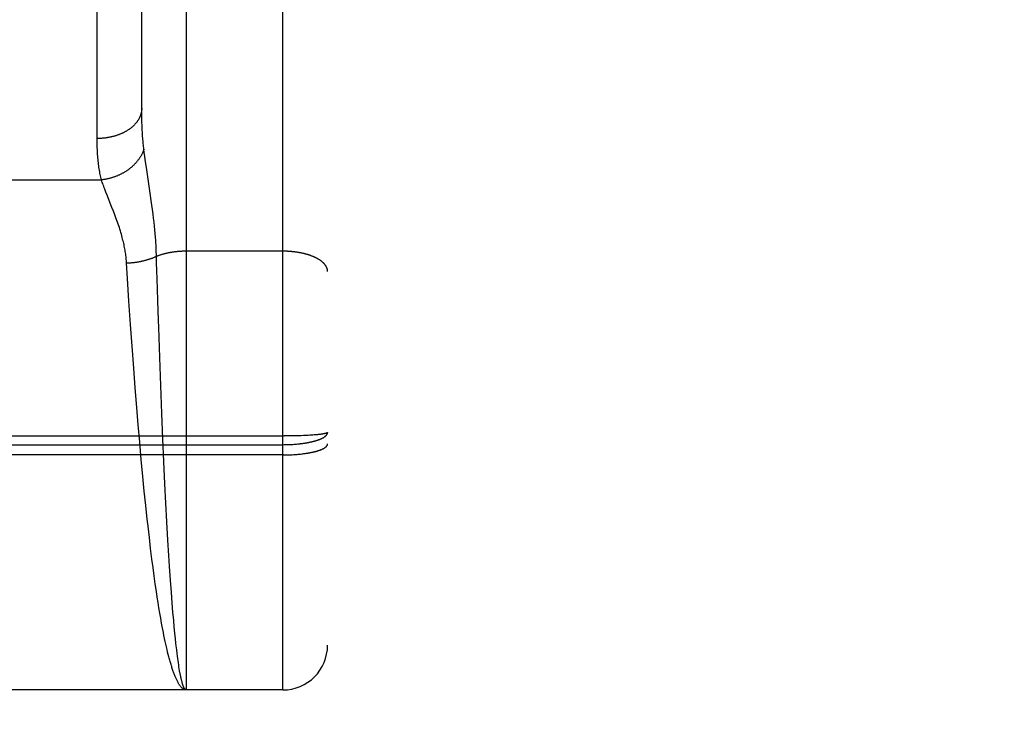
# Model space of a CAD drawing. Header units: inches. Extents: x 0 to 210, y 0 to 136.
# Tile 8 of 93: x 63.854 to 64.516, y 37.429 to 37.908. Entities that reach past the tile are written whole.
import ezdxf

# ---------------------------------------------------------------- set-up
doc = ezdxf.new("R2010")
doc.units = ezdxf.units.IN
doc.header["$LTSCALE"] = 11.549409
doc.header["$MEASUREMENT"] = 0
doc.linetypes.add('HIDDEN', pattern=[0.2, 0.1, -0.1])
doc.layers.get('0').update_dxf_attribs({"linetype": 'CONTINUOUS'})
for name, color, linetype in [('02___PRT_ALL_AXES', 7, 'CONTINUOUS'), ('DEFAULT_2', 8, 'HIDDEN'), ('DIMENSIONS', 7, 'CONTINUOUS')]:
    doc.layers.add(name, color=color, linetype=linetype)
doc.styles.get("Standard").update_dxf_attribs({"font": 'arial.ttf'})
doc.dimstyles.new('DIMSTYLE_1', dxfattribs={"dimtxt": 0.926423, "dimasz": 1.235231, "dimexe": 0.09, "dimexo": 0.07, "dimgap": 0.0375, "dimtad": 0, "dimtih": 1, "dimtoh": 1, "dimzin": 4, "dimdsep": 46, "dimtxsty": 'Standard', "dimblk": '_FILLED', "dimblk1": '_FILLED', "dimblk2": '_FILLED', "dimcen": 0.09, "dimazin": 1, "dimtfac": 1, "dimtofl": 0, "dimtmove": 0, "dimatfit": 3, "dimldrblk": '_FILLED', "dimfxl": 0, "dimtolj": 1, "dimtzin": 4, "dimarcsym": 0})

# ---------------------------------------------------------------- blocks, each defined once
blk = doc.blocks.new('_FILLED')
at = {"color": 0, "linetype": 'ByBlock'}
blk.add_solid([(0, 0), (-1, 0.2), (-1, -0.2)], dxfattribs=at)
blk = doc.blocks.new('*D13')
at = {"layer": 'DIMENSIONS', "color": 2, "linetype": 'Continuous'}
for p, q in [((62.9358, 76.15688), (60.56498, 76.15688)), ((66.5608, 76.15688), (69.03127, 76.15688))]:
    blk.add_line(p, q, dxfattribs=at)
at = {"layer": 'DIMENSIONS', "color": 2, "linetype": 'Continuous', "xscale": 1.2352309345, "yscale": 1.2352309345, "zscale": 1.2352309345}
blk.add_blockref('_FILLED', (62.9358, 76.15688), dxfattribs=at)
at = {"layer": 'DIMENSIONS', "color": 2, "linetype": 'Continuous', "xscale": 1.2352309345, "yscale": 1.2352309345, "zscale": 1.2352309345, "rotation": 180}
blk.add_blockref('_FILLED', (66.5608, 76.15688), dxfattribs=at)
at = {"layer": 'DIMENSIONS', "color": 2, "linetype": 'Continuous', "insert": (60.10177, 76.62009), "char_height": 0.926423, "width": 2.5175292, "attachment_point": 3, "line_spacing_factor": 0.9}
blk.add_mtext('3.63', dxfattribs=at)

msp = doc.modelspace()

# ---------------------------------------------------------------- linework, layer by layer
at = {"layer": '02___PRT_ALL_AXES', "color": 8, "linetype": 'HIDDEN'}
msp.add_line((64.0308, 37.45741), (63.9658, 37.45741), dxfattribs=at)
at = {"layer": 'DEFAULT_2', "color": 8, "linetype": 'HIDDEN'}
for p, q in [((64.0308, 37.45741), (64.0308, 39.24241)), ((64.0608, 39.21241), (64.0608, 37.48741)), ((63.9658, 38.2682), (63.9658, 37.45741)), ((63.90581, 37.8269), (63.9058, 38.17206)), ((63.9358, 37.84855), (63.93581, 38.15575)), ((63.93581, 37.84612), (63.9358, 37.84855)), ((63.93584, 37.84374), (63.93581, 37.84612)), ((63.93588, 37.84142), (63.93584, 37.84374)), ((63.93594, 37.83914), (63.93588, 37.84142)), ((63.93602, 37.83691), (63.93594, 37.83914)), ((63.93754, 37.81869), (63.93726, 37.82091)), ((63.93784, 37.81637), (63.93754, 37.81869)), ((63.93818, 37.81392), (63.93784, 37.81637)), ((63.93855, 37.81133), (63.93818, 37.81392)), ((63.93915, 37.8072), (63.93855, 37.81133)), ((63.94152, 37.79148), (63.93915, 37.8072)), ((63.83789, 37.80035), (63.90872, 37.80035)), ((63.9125, 37.79005), (63.91168, 37.79215)), ((63.91576, 37.78184), (63.9125, 37.79005)), ((63.94223, 37.78658), (63.94152, 37.79148)), ((63.94267, 37.78341), (63.94223, 37.78658)), ((63.94308, 37.78035), (63.94267, 37.78341)), ((63.91675, 37.77932), (63.91576, 37.78184)), ((63.94346, 37.77739), (63.94308, 37.78035)), ((63.9438, 37.77456), (63.94346, 37.77739)), ((63.9441, 37.77184), (63.9438, 37.77456)), ((63.94438, 37.76923), (63.9441, 37.77184)), ((63.94462, 37.76672), (63.94438, 37.76923)), ((63.94484, 37.76429), (63.94462, 37.76672)), ((63.94503, 37.76193), (63.94484, 37.76429)), ((63.94541, 37.7563), (63.94527, 37.75851)), ((63.94552, 37.75413), (63.94541, 37.7563)), ((63.94561, 37.752), (63.94552, 37.75413)), ((64.0308, 37.75238), (63.9654, 37.75237)), ((63.92625, 37.73402), (63.92561, 37.74426)), ((63.94598, 37.73971), (63.94584, 37.74432)), ((63.94617, 37.73347), (63.94598, 37.73971)), ((63.92723, 37.71884), (63.92625, 37.73402)), ((63.94637, 37.72713), (63.94617, 37.73347)), ((63.94662, 37.71909), (63.94637, 37.72713)), ((63.92829, 37.70313), (63.92723, 37.71884)), ((63.94705, 37.70599), (63.94662, 37.71909)), ((63.92931, 37.68862), (63.92829, 37.70313)), ((63.94722, 37.70101), (63.94705, 37.70599)), ((63.94792, 37.68081), (63.94722, 37.70101)), ((63.9304, 37.67385), (63.92931, 37.68862)), ((63.94861, 37.66204), (63.94792, 37.68081)), ((63.93141, 37.66058), (63.9304, 37.67385)), ((63.93248, 37.64724), (63.93141, 37.66058)), ((63.94935, 37.64321), (63.94861, 37.66204)), ((63.93345, 37.63556), (63.93248, 37.64724)), ((63.95006, 37.62618), (63.94935, 37.64321)), ((63.93446, 37.62391), (63.93345, 37.63556)), ((63.46496, 37.62814), (64.03165, 37.62814)), ((63.9355, 37.61235), (63.93446, 37.62391)), ((63.95073, 37.61104), (63.95006, 37.62618)), ((64.03333, 37.62815), (64.03165, 37.62814)), ((64.035, 37.62817), (64.03333, 37.62815)), ((64.03666, 37.62819), (64.035, 37.62817)), ((64.0383, 37.62822), (64.03666, 37.62819)), ((64.03991, 37.62826), (64.0383, 37.62822)), ((64.0415, 37.6283), (64.03991, 37.62826)), ((64.04306, 37.62835), (64.0415, 37.6283)), ((64.04457, 37.62841), (64.04306, 37.62835)), ((64.04568, 37.62846), (64.04457, 37.62841)), ((64.04677, 37.62852), (64.04568, 37.62846)), ((64.04782, 37.62857), (64.04677, 37.62852)), ((64.04884, 37.62863), (64.04782, 37.62857)), ((64.04984, 37.62869), (64.04884, 37.62863)), ((64.05079, 37.62876), (64.04984, 37.62869)), ((64.05172, 37.62883), (64.05079, 37.62876)), ((64.05231, 37.62888), (64.05172, 37.62883)), ((64.05289, 37.62893), (64.05231, 37.62888)), ((64.05345, 37.62898), (64.05289, 37.62893)), ((64.05399, 37.62903), (64.05345, 37.62898)), ((64.05452, 37.62908), (64.05399, 37.62903)), ((64.05503, 37.62914), (64.05452, 37.62908)), ((64.05551, 37.6292), (64.05503, 37.62914)), ((64.05598, 37.62925), (64.05551, 37.6292)), ((64.05643, 37.62931), (64.05598, 37.62925)), ((64.05685, 37.62937), (64.05643, 37.62931)), ((63.46538, 37.62231), (64.0308, 37.62231)), ((64.0308, 37.62231), (64.03165, 37.62232)), ((64.03165, 37.62232), (64.03249, 37.62233)), ((64.03249, 37.62233), (64.03333, 37.62234)), ((64.03333, 37.62234), (64.03416, 37.62236)), ((64.03416, 37.62236), (64.035, 37.62239)), ((64.035, 37.62239), (64.03583, 37.62243)), ((64.03583, 37.62243), (64.03666, 37.62247)), ((64.03666, 37.62247), (64.03748, 37.62252)), ((64.03748, 37.62252), (64.0383, 37.62257)), ((64.0383, 37.62257), (64.03911, 37.62264)), ((64.03911, 37.62264), (64.03991, 37.6227)), ((64.03991, 37.6227), (64.04071, 37.62278)), ((64.04071, 37.62278), (64.0415, 37.62286)), ((64.03122, 37.61541), (63.4658, 37.61541)), ((63.93659, 37.60085), (63.9355, 37.61235)), ((63.95143, 37.59605), (63.95073, 37.61104)), ((64.03122, 37.61541), (64.03207, 37.61541)), ((64.03207, 37.61541), (64.03291, 37.61542)), ((64.03291, 37.61542), (64.03374, 37.61544)), ((64.03374, 37.61544), (64.03458, 37.61547)), ((64.03458, 37.61547), (64.03541, 37.61549)), ((64.03541, 37.61549), (64.03624, 37.61553)), ((64.03624, 37.61553), (64.03707, 37.61557)), ((64.03707, 37.61557), (64.03789, 37.61562)), ((64.03789, 37.61562), (64.0387, 37.61567)), ((64.0387, 37.61567), (64.03951, 37.61573)), ((64.03951, 37.61573), (64.04031, 37.61579)), ((64.04031, 37.61579), (64.04111, 37.61586)), ((64.04111, 37.61586), (64.04189, 37.61593)), ((64.04189, 37.61593), (64.04267, 37.61601)), ((64.04267, 37.61601), (64.04344, 37.6161)), ((64.04344, 37.6161), (64.0442, 37.61619)), ((64.0442, 37.61619), (64.04494, 37.61629)), ((63.93755, 37.5911), (63.93659, 37.60085)), ((63.93853, 37.58151), (63.93755, 37.5911)), ((63.95208, 37.58303), (63.95143, 37.59605)), ((63.93954, 37.57211), (63.93853, 37.58151)), ((63.95276, 37.57036), (63.95208, 37.58303)), ((63.94005, 37.56749), (63.93954, 37.57211)), ((63.94092, 37.55991), (63.94005, 37.56749)), ((63.95345, 37.55812), (63.95276, 37.57036)), ((63.94181, 37.55251), (63.94092, 37.55991)), ((63.95408, 37.5478), (63.95345, 37.55812)), ((63.94271, 37.54529), (63.94181, 37.55251)), ((63.94344, 37.53967), (63.94271, 37.54529)), ((63.95453, 37.54068), (63.95408, 37.5478)), ((63.94418, 37.53418), (63.94344, 37.53967)), ((63.95518, 37.53108), (63.95453, 37.54068)), ((63.94492, 37.52883), (63.94418, 37.53418)), ((63.95574, 37.52322), (63.95518, 37.53108)), ((63.94568, 37.52363), (63.94492, 37.52883)), ((63.94625, 37.51984), (63.94568, 37.52363)), ((63.94683, 37.51613), (63.94625, 37.51984)), ((63.95632, 37.51572), (63.95574, 37.52322)), ((63.94741, 37.51252), (63.94683, 37.51613)), ((63.948, 37.509), (63.94741, 37.51252)), ((63.9568, 37.50977), (63.95632, 37.51572)), ((63.94859, 37.50559), (63.948, 37.509)), ((63.94918, 37.50227), (63.94859, 37.50559)), ((63.95729, 37.50409), (63.9568, 37.50977)), ((63.94958, 37.50011), (63.94918, 37.50227)), ((63.94998, 37.49801), (63.94958, 37.50011)), ((63.95038, 37.49594), (63.94998, 37.49801)), ((63.95769, 37.49975), (63.95729, 37.50409)), ((63.95809, 37.4956), (63.95769, 37.49975)), ((63.95078, 37.49393), (63.95038, 37.49594)), ((63.95119, 37.49197), (63.95078, 37.49393)), ((63.9516, 37.49005), (63.95119, 37.49197)), ((63.9585, 37.49165), (63.95809, 37.4956)), ((63.9588, 37.48881), (63.9585, 37.49165)), ((63.952, 37.48818), (63.9516, 37.49005)), ((63.95241, 37.48637), (63.952, 37.48818)), ((63.95282, 37.4846), (63.95241, 37.48637)), ((63.95324, 37.48289), (63.95282, 37.4846)), ((63.95901, 37.48698), (63.9588, 37.48881)), ((63.95931, 37.48434), (63.95901, 37.48698)), ((63.95365, 37.48123), (63.95324, 37.48289)), ((63.95406, 37.47962), (63.95365, 37.48123)), ((63.95962, 37.4818), (63.95931, 37.48434)), ((63.95983, 37.48018), (63.95962, 37.4818)), ((63.96004, 37.47861), (63.95983, 37.48018)), ((63.96025, 37.47709), (63.96004, 37.47861)), ((63.96046, 37.47563), (63.96025, 37.47709)), ((63.96066, 37.47422), (63.96046, 37.47563)), ((63.96087, 37.47287), (63.96066, 37.47422)), ((63.96109, 37.47157), (63.96087, 37.47287)), ((63.9613, 37.47032), (63.96109, 37.47157)), ((63.96151, 37.46913), (63.9613, 37.47032)), ((63.9658, 37.45741), (63.7808, 37.45741))]:
    msp.add_line(p, q, dxfattribs=at)
for points in [[(63.9358, 37.84855), (63.9358, 37.84826), (63.93579, 37.84798), (63.93578, 37.84769), (63.93576, 37.84741), (63.93573, 37.84712), (63.9357, 37.84684), (63.93566, 37.84655), (63.93562, 37.84627), (63.93557, 37.84598), (63.93551, 37.8457), (63.93545, 37.84542), (63.93538, 37.84514), (63.93531, 37.84485), (63.93523, 37.84457), (63.93514, 37.84429), (63.93505, 37.84401), (63.93496, 37.84374), (63.93485, 37.84346), (63.93475, 37.84318), (63.93463, 37.84291), (63.93451, 37.84263), (63.93439, 37.84236), (63.93426, 37.84209), (63.93412, 37.84182), (63.93398, 37.84155), (63.93383, 37.84128), (63.93368, 37.84101), (63.93352, 37.84075), (63.93336, 37.84049), (63.93319, 37.84022), (63.93301, 37.83996), (63.93283, 37.83971), (63.93265, 37.83945), (63.93246, 37.83919), (63.93226, 37.83894), (63.93206, 37.83869), (63.93185, 37.83844), (63.93164, 37.83819), (63.93143, 37.83795), (63.93121, 37.83771), (63.93098, 37.83747), (63.93075, 37.83723), (63.93051, 37.83699), (63.93027, 37.83676), (63.93003, 37.83652), (63.92977, 37.83629), (63.92952, 37.83607), (63.92926, 37.83584), (63.92899, 37.83562), (63.92873, 37.8354), (63.92845, 37.83518), (63.92817, 37.83497), (63.92789, 37.83476), (63.9276, 37.83455), (63.92731, 37.83434), (63.92702, 37.83414), (63.92672, 37.83394), (63.92641, 37.83374), (63.92611, 37.83354), (63.92579, 37.83335), (63.92548, 37.83316), (63.92516, 37.83298), (63.92484, 37.83279), (63.92451, 37.83262), (63.92418, 37.83244), (63.92384, 37.83226), (63.92351, 37.83209), (63.92316, 37.83193), (63.92282, 37.83176), (63.92247, 37.8316), (63.92212, 37.83145), (63.92177, 37.83129), (63.92141, 37.83114), (63.92105, 37.831), (63.92068, 37.83085), (63.92032, 37.83071), (63.91995, 37.83058), (63.91957, 37.83044), (63.9192, 37.83031), (63.91882, 37.83019), (63.91844, 37.83006), (63.91806, 37.82995), (63.91767, 37.82983), (63.91728, 37.82972), (63.9169, 37.82961), (63.9165, 37.82951), (63.91611, 37.82941), (63.91571, 37.82931), (63.91531, 37.82922), (63.91491, 37.82913), (63.91451, 37.82905), (63.91411, 37.82897), (63.9137, 37.82889), (63.9133, 37.82881), (63.91289, 37.82875), (63.91248, 37.82868), (63.91207, 37.82862), (63.91166, 37.82856), (63.91124, 37.82851), (63.91083, 37.82846), (63.91041, 37.82841), (63.91, 37.82837), (63.90958, 37.82833), (63.90916, 37.8283), (63.90874, 37.82827), (63.90833, 37.82824), (63.90791, 37.82822), (63.90749, 37.8282), (63.90707, 37.82819), (63.90665, 37.82818), (63.90623, 37.82817), (63.9058, 37.82817)], [(63.93726, 37.82091), (63.93715, 37.82181), (63.93705, 37.82273), (63.93695, 37.82366), (63.93685, 37.8246), (63.93676, 37.82556), (63.93667, 37.82653), (63.93659, 37.82751), (63.93651, 37.8285), (63.93643, 37.82951), (63.93636, 37.83053), (63.93629, 37.83156), (63.93623, 37.8326), (63.93617, 37.83366), (63.93612, 37.83473), (63.93607, 37.83581), (63.93602, 37.83691)], [(63.90872, 37.80035), (63.9085, 37.80123), (63.90829, 37.80212), (63.90809, 37.80303), (63.9079, 37.80395), (63.90771, 37.80489), (63.90754, 37.80585), (63.90737, 37.80681), (63.90721, 37.8078), (63.90706, 37.8088), (63.90692, 37.80981), (63.90678, 37.81084), (63.90666, 37.81189), (63.90654, 37.81295), (63.90643, 37.81403), (63.90633, 37.81512), (63.90624, 37.81623), (63.90616, 37.81735), (63.90608, 37.81849), (63.90602, 37.81964), (63.90596, 37.82082), (63.90591, 37.822), (63.90587, 37.8232), (63.90584, 37.82442), (63.90582, 37.82565), (63.90581, 37.8269)], [(63.93726, 37.82091), (63.93715, 37.82057), (63.93703, 37.82024), (63.93691, 37.81991), (63.93678, 37.81957), (63.93665, 37.81924), (63.93651, 37.81891), (63.93636, 37.81858), (63.93621, 37.81826), (63.93605, 37.81793), (63.93589, 37.8176), (63.93572, 37.81728), (63.93555, 37.81695), (63.93537, 37.81663), (63.93519, 37.81631), (63.935, 37.81599), (63.9348, 37.81567), (63.9346, 37.81536), (63.9344, 37.81504), (63.93419, 37.81473), (63.93397, 37.81442), (63.93375, 37.81411), (63.93352, 37.81381), (63.93329, 37.8135), (63.93306, 37.8132), (63.93282, 37.8129), (63.93257, 37.8126), (63.93232, 37.8123), (63.93207, 37.81201), (63.93181, 37.81172), (63.93154, 37.81143), (63.93127, 37.81114), (63.931, 37.81086), (63.93072, 37.81058), (63.93044, 37.8103), (63.93015, 37.81003), (63.92986, 37.80975), (63.92956, 37.80948), (63.92926, 37.80922), (63.92896, 37.80895), (63.92865, 37.80869), (63.92834, 37.80843), (63.92802, 37.80818), (63.9277, 37.80793), (63.92737, 37.80768), (63.92705, 37.80743), (63.92671, 37.80719), (63.92638, 37.80695), (63.92604, 37.80672), (63.9257, 37.80648), (63.92535, 37.80626), (63.925, 37.80603), (63.92465, 37.80581), (63.92429, 37.80559), (63.92393, 37.80538), (63.92357, 37.80517), (63.92321, 37.80496), (63.92284, 37.80476), (63.92247, 37.80456), (63.92209, 37.80437), (63.92172, 37.80418), (63.92134, 37.80399), (63.92096, 37.80381), (63.92057, 37.80363), (63.92019, 37.80345), (63.9198, 37.80328), (63.91941, 37.80312), (63.91901, 37.80296), (63.91862, 37.8028), (63.91822, 37.80264), (63.91782, 37.8025), (63.91742, 37.80235), (63.91702, 37.80221), (63.91661, 37.80207), (63.91621, 37.80194), (63.9158, 37.80181), (63.91539, 37.80169), (63.91498, 37.80157), (63.91457, 37.80146), (63.91415, 37.80135), (63.91374, 37.80124), (63.91332, 37.80114), (63.91291, 37.80105), (63.91249, 37.80096), (63.91207, 37.80087), (63.91166, 37.80079), (63.91124, 37.80071), (63.91082, 37.80064), (63.9104, 37.80057), (63.90998, 37.80051), (63.90956, 37.80045), (63.90914, 37.8004), (63.90872, 37.80035)], [(63.91168, 37.79215), (63.91092, 37.79415), (63.91056, 37.79511), (63.91021, 37.79604), (63.90989, 37.79695), (63.90957, 37.79783), (63.90927, 37.79869), (63.90899, 37.79953), (63.90872, 37.80035)], [(63.92561, 37.74426), (63.92555, 37.74511), (63.92549, 37.74596), (63.92541, 37.74682), (63.92532, 37.74768), (63.92523, 37.74855), (63.92512, 37.74943), (63.92501, 37.75031), (63.92488, 37.7512), (63.92474, 37.7521), (63.92459, 37.75301), (63.92443, 37.75392), (63.92426, 37.75485), (63.92407, 37.75579), (63.92388, 37.75674), (63.92367, 37.7577), (63.92344, 37.75867), (63.9232, 37.75967), (63.92295, 37.76067), (63.92269, 37.7617), (63.9224, 37.76274), (63.9221, 37.7638), (63.92179, 37.76488), (63.92146, 37.76599), (63.92111, 37.76711), (63.92074, 37.76825), (63.92036, 37.76942), (63.91995, 37.7706), (63.91954, 37.77181), (63.9191, 37.77303), (63.91866, 37.77427), (63.91819, 37.77552), (63.91772, 37.77679), (63.91675, 37.77932)], [(63.94527, 37.75851), (63.9452, 37.75964), (63.94503, 37.76193)], [(63.94584, 37.74432), (63.94568, 37.74991), (63.94561, 37.752)], [(63.9654, 37.75237), (63.96499, 37.75237), (63.96458, 37.75236), (63.96417, 37.75236), (63.96377, 37.75234), (63.96336, 37.75233), (63.96295, 37.75231), (63.96255, 37.7523), (63.96214, 37.75227), (63.96174, 37.75225), (63.96133, 37.75222), (63.96093, 37.7522), (63.96053, 37.75216), (63.96013, 37.75213), (63.95973, 37.75209), (63.95933, 37.75206), (63.95893, 37.75201), (63.95854, 37.75197), (63.95814, 37.75192), (63.95775, 37.75188), (63.95736, 37.75183), (63.95697, 37.75177), (63.95658, 37.75172), (63.95619, 37.75166), (63.9558, 37.7516), (63.95542, 37.75154), (63.95504, 37.75147), (63.95466, 37.7514), (63.95428, 37.75133), (63.95391, 37.75126), (63.95353, 37.75119), (63.95316, 37.75111), (63.95279, 37.75103), (63.95243, 37.75095), (63.95206, 37.75087), (63.9517, 37.75078), (63.95134, 37.75069), (63.95099, 37.7506), (63.95063, 37.75051), (63.95028, 37.75042), (63.94994, 37.75032), (63.94959, 37.75022), (63.94925, 37.75012), (63.94891, 37.75002), (63.94858, 37.74991), (63.94824, 37.7498), (63.94791, 37.74969), (63.94759, 37.74958), (63.94727, 37.74947), (63.94695, 37.74935), (63.94663, 37.74924), (63.94632, 37.74912), (63.94601, 37.749), (63.94571, 37.74887)], [(64.0608, 37.73878), (64.0608, 37.73897), (64.06079, 37.73917), (64.06078, 37.73936), (64.06076, 37.73955), (64.06073, 37.73974), (64.0607, 37.73993), (64.06066, 37.74012), (64.06062, 37.74031), (64.06057, 37.7405), (64.06051, 37.74068), (64.06045, 37.74087), (64.06038, 37.74106), (64.06031, 37.74125), (64.06023, 37.74144), (64.06014, 37.74162), (64.06005, 37.74181), (64.05996, 37.74199), (64.05985, 37.74218), (64.05975, 37.74236), (64.05963, 37.74255), (64.05951, 37.74273), (64.05939, 37.74291), (64.05926, 37.74309), (64.05912, 37.74327), (64.05898, 37.74345), (64.05883, 37.74363), (64.05868, 37.74381), (64.05852, 37.74399), (64.05836, 37.74416), (64.05819, 37.74434), (64.05801, 37.74451), (64.05783, 37.74468), (64.05765, 37.74485), (64.05746, 37.74502), (64.05726, 37.74519), (64.05706, 37.74536), (64.05685, 37.74552), (64.05664, 37.74569), (64.05643, 37.74585), (64.05621, 37.74602), (64.05598, 37.74618), (64.05575, 37.74634), (64.05551, 37.74649), (64.05527, 37.74665), (64.05503, 37.7468), (64.05477, 37.74696), (64.05452, 37.74711), (64.05426, 37.74726), (64.05399, 37.74741), (64.05373, 37.74755), (64.05345, 37.7477), (64.05317, 37.74784), (64.05289, 37.74798), (64.0526, 37.74812), (64.05231, 37.74826), (64.05202, 37.74839), (64.05172, 37.74853), (64.05141, 37.74866), (64.05111, 37.74879), (64.05079, 37.74892), (64.05048, 37.74904), (64.05016, 37.74917), (64.04984, 37.74929), (64.04951, 37.74941), (64.04918, 37.74953), (64.04884, 37.74964), (64.04851, 37.74976), (64.04816, 37.74987), (64.04782, 37.74998), (64.04747, 37.75008), (64.04712, 37.75019), (64.04677, 37.75029), (64.04641, 37.75039), (64.04605, 37.75049), (64.04568, 37.75059), (64.04532, 37.75068), (64.04495, 37.75077), (64.04457, 37.75086), (64.0442, 37.75095), (64.04382, 37.75103), (64.04344, 37.75111), (64.04306, 37.75119), (64.04267, 37.75127), (64.04228, 37.75134), (64.0419, 37.75141), (64.0415, 37.75148), (64.04111, 37.75155), (64.04071, 37.75161), (64.04031, 37.75167), (64.03991, 37.75173), (64.03951, 37.75179), (64.03911, 37.75184), (64.0387, 37.7519), (64.0383, 37.75194), (64.03789, 37.75199), (64.03748, 37.75203), (64.03707, 37.75208), (64.03666, 37.75211), (64.03624, 37.75215), (64.03583, 37.75218), (64.03541, 37.75221), (64.035, 37.75224), (64.03458, 37.75227), (64.03416, 37.75229), (64.03374, 37.75231), (64.03333, 37.75233), (64.03291, 37.75234), (64.03249, 37.75235), (64.03207, 37.75236), (64.03165, 37.75237), (64.03123, 37.75237), (64.0308, 37.75238)], [(63.94571, 37.74887), (63.94539, 37.74872), (63.94507, 37.74857), (63.94475, 37.74843), (63.94442, 37.74828), (63.94409, 37.74814), (63.94375, 37.748), (63.94341, 37.74786), (63.94307, 37.74772), (63.94272, 37.74759), (63.94237, 37.74746), (63.94202, 37.74733), (63.94167, 37.7472), (63.94131, 37.74708), (63.94094, 37.74696), (63.94058, 37.74684), (63.94021, 37.74672), (63.93984, 37.7466), (63.93946, 37.74649), (63.93909, 37.74638), (63.93871, 37.74627), (63.93833, 37.74617), (63.93794, 37.74606), (63.93755, 37.74596), (63.93716, 37.74587), (63.93677, 37.74577), (63.93638, 37.74568), (63.93598, 37.74559), (63.93558, 37.7455), (63.93518, 37.74542), (63.93478, 37.74534), (63.93438, 37.74526), (63.93397, 37.74518), (63.93356, 37.74511), (63.93315, 37.74504), (63.93274, 37.74497), (63.93233, 37.74491), (63.93192, 37.74485), (63.9315, 37.74479), (63.93109, 37.74473), (63.93067, 37.74468), (63.93025, 37.74463), (63.92983, 37.74458), (63.92941, 37.74453), (63.92899, 37.74449), (63.92857, 37.74445), (63.92815, 37.74442), (63.92773, 37.74438), (63.9273, 37.74435), (63.92688, 37.74433), (63.92646, 37.7443), (63.92603, 37.74428), (63.92561, 37.74426)], [(64.0415, 37.62286), (64.0419, 37.6229), (64.04228, 37.62294), (64.04267, 37.62299), (64.04306, 37.62303), (64.04344, 37.62308), (64.04382, 37.62313), (64.0442, 37.62318), (64.04457, 37.62323), (64.04495, 37.62329), (64.04532, 37.62334), (64.04568, 37.6234), (64.04605, 37.62346), (64.04641, 37.62352), (64.04677, 37.62358), (64.04712, 37.62364), (64.04747, 37.62371), (64.04782, 37.62377), (64.04816, 37.62384), (64.04851, 37.6239), (64.04884, 37.62397), (64.04918, 37.62404), (64.04951, 37.62412), (64.04984, 37.62419), (64.05016, 37.62426), (64.05048, 37.62434), (64.05079, 37.62441), (64.05111, 37.62449), (64.05141, 37.62457), (64.05172, 37.62465), (64.05202, 37.62473), (64.05231, 37.62482), (64.0526, 37.6249), (64.05289, 37.62498), (64.05317, 37.62507), (64.05345, 37.62516), (64.05373, 37.62524), (64.05399, 37.62533), (64.05426, 37.62542), (64.05452, 37.62551), (64.05477, 37.62561), (64.05503, 37.6257), (64.05527, 37.62579), (64.05551, 37.62589), (64.05575, 37.62598), (64.05598, 37.62608), (64.05621, 37.62618), (64.05643, 37.62628), (64.05664, 37.62638), (64.05685, 37.62648), (64.05706, 37.62658), (64.05726, 37.62668), (64.05746, 37.62678), (64.05765, 37.62689), (64.05783, 37.62699), (64.05801, 37.62709), (64.05819, 37.6272), (64.05836, 37.62731), (64.05852, 37.62741), (64.05868, 37.62752), (64.05883, 37.62763), (64.05898, 37.62774), (64.05912, 37.62785), (64.05926, 37.62796), (64.05939, 37.62807), (64.05951, 37.62818), (64.05963, 37.62829), (64.05975, 37.6284), (64.05985, 37.62851), (64.05996, 37.62862), (64.06005, 37.62874), (64.06014, 37.62885), (64.06023, 37.62896), (64.06031, 37.62908), (64.06038, 37.62919), (64.06045, 37.62931), (64.06051, 37.62942), (64.06057, 37.62953), (64.06062, 37.62965), (64.06066, 37.62976), (64.0607, 37.62988), (64.06073, 37.63), (64.06076, 37.63011), (64.06078, 37.63023), (64.06079, 37.63034), (64.0608, 37.63046), (64.0608, 37.63057)], [(64.0608, 37.63057), (64.0608, 37.63054), (64.06079, 37.63051), (64.06078, 37.63047), (64.06076, 37.63044), (64.06073, 37.6304), (64.0607, 37.63037), (64.06066, 37.63034), (64.06062, 37.6303), (64.06057, 37.63027), (64.06051, 37.63023), (64.06045, 37.6302), (64.06038, 37.63017), (64.06031, 37.63013), (64.06023, 37.6301), (64.06014, 37.63007), (64.06005, 37.63003), (64.05996, 37.63), (64.05985, 37.62997), (64.05975, 37.62993), (64.05963, 37.6299), (64.05951, 37.62987), (64.05939, 37.62984), (64.05926, 37.6298), (64.05912, 37.62977), (64.05898, 37.62974), (64.05883, 37.62971), (64.05868, 37.62968), (64.05852, 37.62964), (64.05836, 37.62961), (64.05819, 37.62958), (64.05801, 37.62955), (64.05783, 37.62952), (64.05765, 37.62949), (64.05746, 37.62946), (64.05726, 37.62943), (64.05706, 37.6294), (64.05685, 37.62937)], [(64.04494, 37.61629), (64.04531, 37.61634), (64.04568, 37.61639), (64.04604, 37.61644), (64.04641, 37.61649), (64.04676, 37.61655), (64.04712, 37.61661), (64.04747, 37.61666), (64.04782, 37.61672), (64.04816, 37.61678), (64.0485, 37.61684), (64.04884, 37.6169), (64.04918, 37.61697), (64.04951, 37.61703), (64.04983, 37.6171), (64.05016, 37.61717), (64.05048, 37.61723), (64.05079, 37.6173), (64.0511, 37.61737), (64.05141, 37.61744), (64.05172, 37.61752), (64.05202, 37.61759), (64.05231, 37.61766), (64.0526, 37.61774), (64.05289, 37.61782), (64.05317, 37.61789), (64.05345, 37.61797), (64.05372, 37.61805), (64.05399, 37.61813), (64.05426, 37.61821), (64.05452, 37.61829), (64.05477, 37.61838), (64.05502, 37.61846), (64.05527, 37.61854), (64.05551, 37.61863), (64.05575, 37.61872), (64.05598, 37.6188), (64.0562, 37.61889), (64.05643, 37.61898), (64.05664, 37.61907), (64.05685, 37.61916), (64.05706, 37.61925), (64.05726, 37.61934), (64.05746, 37.61943), (64.05765, 37.61953), (64.05783, 37.61962), (64.05801, 37.61972), (64.05819, 37.61981), (64.05836, 37.61991), (64.05852, 37.62), (64.05868, 37.6201), (64.05883, 37.62019), (64.05898, 37.62029), (64.05912, 37.62039), (64.05926, 37.62049), (64.05939, 37.62059), (64.05951, 37.62069), (64.05963, 37.62079), (64.05975, 37.62089), (64.05985, 37.62099), (64.05996, 37.62109), (64.06005, 37.62119), (64.06014, 37.62129), (64.06023, 37.62139), (64.06031, 37.6215), (64.06038, 37.6216), (64.06045, 37.6217), (64.06051, 37.6218), (64.06057, 37.62191), (64.06062, 37.62201), (64.06066, 37.62211), (64.0607, 37.62222), (64.06073, 37.62232), (64.06076, 37.62242), (64.06078, 37.62253), (64.06079, 37.62263), (64.0608, 37.62273), (64.0608, 37.62284)], [(63.9658, 37.45741), (63.96559, 37.45741), (63.96537, 37.45744), (63.96516, 37.45747), (63.96494, 37.45753), (63.96472, 37.45759), (63.96451, 37.45768), (63.96429, 37.45777), (63.96407, 37.45789), (63.96386, 37.45801), (63.96364, 37.45815), (63.96343, 37.45831), (63.96321, 37.45848), (63.96299, 37.45867), (63.96278, 37.45887), (63.96256, 37.45909), (63.96235, 37.45932), (63.96213, 37.45957), (63.96192, 37.45983), (63.9617, 37.4601), (63.96148, 37.46039), (63.96127, 37.4607), (63.96105, 37.46102), (63.96084, 37.46136), (63.96062, 37.4617), (63.96041, 37.46207), (63.9602, 37.46245), (63.95998, 37.46284), (63.95977, 37.46325), (63.95955, 37.46367), (63.95934, 37.46411), (63.95913, 37.46456), (63.95891, 37.46503), (63.9587, 37.46551), (63.95849, 37.466), (63.95827, 37.46651), (63.95806, 37.46703), (63.95785, 37.46757), (63.95763, 37.46812), (63.95742, 37.46869), (63.95721, 37.46927), (63.957, 37.46986), (63.95679, 37.47047), (63.95658, 37.47109), (63.95637, 37.47172), (63.95616, 37.47237), (63.95594, 37.47304), (63.95573, 37.47371), (63.95552, 37.4744), (63.95532, 37.47511), (63.95511, 37.47583), (63.9549, 37.47656), (63.95469, 37.4773), (63.95448, 37.47806), (63.95427, 37.47883), (63.95406, 37.47962)], [(63.9658, 37.45741), (63.9657, 37.45741), (63.96559, 37.45744), (63.96548, 37.45747), (63.96537, 37.45752), (63.96526, 37.45759), (63.96516, 37.45767), (63.96505, 37.45777), (63.96494, 37.45788), (63.96483, 37.45801), (63.96472, 37.45815), (63.96461, 37.4583), (63.96451, 37.45847), (63.9644, 37.45866), (63.96429, 37.45885), (63.96418, 37.45907), (63.96408, 37.4593), (63.96397, 37.45954), (63.96386, 37.4598), (63.96375, 37.46007), (63.96364, 37.46036), (63.96354, 37.46066), (63.96343, 37.46098), (63.96332, 37.46131), (63.96321, 37.46165), (63.96311, 37.46201), (63.963, 37.46239), (63.96289, 37.46278), (63.96279, 37.46318), (63.96268, 37.4636), (63.96257, 37.46403), (63.96246, 37.46448), (63.96236, 37.46494), (63.96225, 37.46541), (63.96214, 37.4659), (63.96204, 37.4664), (63.96193, 37.46692), (63.96183, 37.46745), (63.96172, 37.468), (63.96161, 37.46856), (63.96151, 37.46913)]]:
    msp.add_lwpolyline(points, dxfattribs=at)
msp.add_arc((64.0308, 37.48741), 0.03, 270, 360, dxfattribs=at)

# ---------------------------------------------------------------- dimensions: what is measured, and where the dimension line sits
at = {"layer": 'DIMENSIONS', "color": 2, "linetype": 'Continuous'}
dim = msp.add_linear_dim(base=(66.5608043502, 76.1568822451), p1=(62.9358043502, 94.6999062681), p2=(66.5608043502, 37.4289062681), dimstyle='DIMSTYLE_1', dxfattribs=at)
dim.commit()
dim.dimension.update_dxf_attribs({"geometry": '*D13', "text_midpoint": (58.8418029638, 76.1517175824), "dimtype": 160})

doc.saveas('drawing.dxf')
